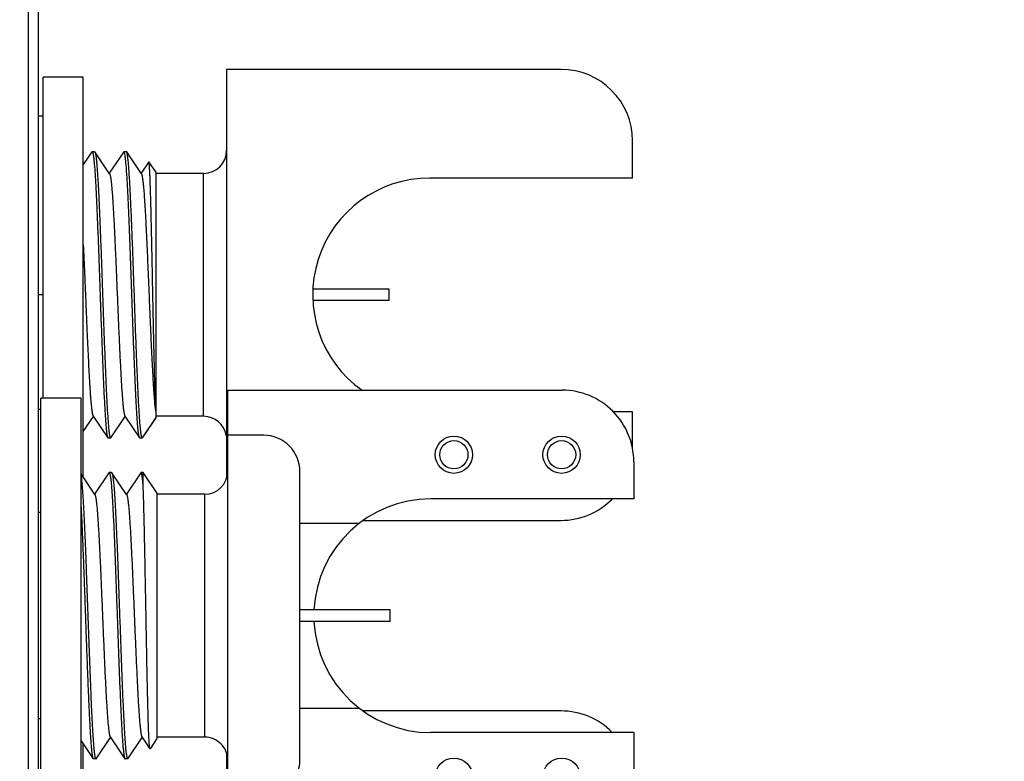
# Model space of a CAD drawing. Header units: inches. Extents: x 0.2 to 16.8, y 0.2 to 10.8.
# Tile 26 of 37: x 9.428 to 10.287, y 5.401 to 6.048. Entities that reach past the tile are written whole.
import ezdxf

# ---------------------------------------------------------------- set-up
doc = ezdxf.new("R2010")
doc.units = ezdxf.units.IN
doc.header["$LTSCALE"] = 0.935
doc.header["$MEASUREMENT"] = 0
doc.layers.get('0').update_dxf_attribs({"linetype": 'CONTINUOUS'})
doc.layers.add('02___PRT_ALL_AXES', color=7, linetype='CONTINUOUS')
doc.layers.add('DIMENSIONS', color=7, linetype='CONTINUOUS')
doc.styles.get("Standard").update_dxf_attribs({"font": 'txt', "width": 0.8})
doc.dimstyles.new('DIMSTYLE_2', dxfattribs={"dimtxt": 0.125, "dimasz": 0.18, "dimexe": 0.18, "dimexo": 0.0625, "dimgap": 0.09, "dimtad": 0, "dimtih": 1, "dimtoh": 1, "dimdec": 3, "dimzin": 4, "dimdsep": 46, "dimtxsty": 'STANDARD', "dimblk": '_FILLED', "dimblk1": '_FILLED', "dimblk2": '_FILLED', "dimcen": 0.09, "dimadec": 0, "dimazin": 0, "dimtp": 0.001, "dimtm": 0.001, "dimtfac": 1, "dimtdec": 3, "dimtofl": 0, "dimtmove": 0, "dimatfit": 3, "dimldrblk": '_FILLED', "dimfxl": 1, "dimtolj": 1, "dimtzin": 4, "dimarcsym": 0})

# ---------------------------------------------------------------- blocks, each defined once
blk = doc.blocks.new('_FILLED')
at = {"color": 0, "linetype": 'BYBLOCK'}
blk.add_solid([(0, 0), (-1, 0.1736), (-1, -0.1736)], dxfattribs=at)
blk = doc.blocks.new('*D20')
at = {"layer": 'DIMENSIONS', "color": 2, "linetype": 'CONTINUOUS'}
for p, q in [((9.42773, 8.52119), (11.03983, 8.52119)), ((10.91483, 8.52119), (10.91483, 6.11269)), ((10.91483, 3.45419), (10.91483, 5.86269)), ((9.42773, 3.45419), (11.03983, 3.45419))]:
    blk.add_line(p, q, dxfattribs=at)
at = {"layer": 'DIMENSIONS', "color": 2, "linetype": 'CONTINUOUS', "xscale": 0.18, "yscale": 0.18, "zscale": 0.18}
for p, rotation in [((10.91483, 8.52119), 90), ((10.91483, 3.45419), 270)]:
    blk.add_blockref('_FILLED', p, dxfattribs=dict(at, rotation=rotation))
at = {"layer": 'DIMENSIONS', "color": 2, "linetype": 'CONTINUOUS', "insert": (10.91483, 6.05019), "char_height": 0.125, "width": 1.325, "attachment_point": 2, "line_spacing_factor": 0.9}
blk.add_mtext('5.067{\\Ftxt.shx;\\W1.000000;\\H0.125000; }[128.7]', dxfattribs=at)

msp = doc.modelspace()

# ---------------------------------------------------------------- linework, layer by layer
at = {"color": 9, "linetype": 'CONTINUOUS'}
for p, q in [((9.43527, 3.98169), (9.43527, 7.98169)), ((9.58823, 5.70219), (9.58823, 5.91419)), ((9.58924, 5.42214), (9.58923, 5.63414))]:
    msp.add_line(p, q, dxfattribs=at)
at = {"color": 7, "linetype": 'CONTINUOUS'}
for p, q in [((9.44423, 3.98169), (9.44423, 7.98169)), ((9.90006, 6.00504), (9.60823, 6.00504)), ((9.60823, 6.00504), (9.60823, 5.6482)), ((9.96256, 5.91019), (9.96256, 5.94254)), ((9.49074, 5.93302), (9.48323, 5.92188)), ((9.49074, 5.93302), (9.49097, 5.93319)), ((9.49311, 5.93319), (9.49097, 5.93319)), ((9.491, 5.93319), (9.49127, 5.93289)), ((9.49127, 5.93289), (9.49174, 5.93129)), ((9.49311, 5.93319), (9.49334, 5.93302)), ((9.50618, 5.91399), (9.49334, 5.93302)), ((9.51847, 5.93302), (9.50591, 5.91439)), ((9.51847, 5.93302), (9.5187, 5.93319)), ((9.52085, 5.93319), (9.5187, 5.93319)), ((9.51899, 5.93292), (9.51873, 5.93319)), ((9.51949, 5.9312), (9.51899, 5.93292)), ((9.52108, 5.93302), (9.52085, 5.93319)), ((9.53392, 5.91399), (9.52108, 5.93302)), ((9.54033, 5.92431), (9.53364, 5.91439)), ((9.54046, 5.92431), (9.54033, 5.92431)), ((9.54642, 5.91547), (9.54046, 5.92431)), ((9.54642, 5.91547), (9.54642, 5.70091)), ((9.58823, 5.91419), (9.54642, 5.91419)), ((9.75004, 5.81319), (9.68379, 5.81319)), ((9.75004, 5.80319), (9.75004, 5.81319)), ((9.75004, 5.80319), (9.68379, 5.80319)), ((9.60922, 5.725), (9.90106, 5.72501)), ((9.60924, 5.3313), (9.60922, 5.725)), ((9.5457, 5.71098), (9.54642, 5.70542)), ((9.96256, 5.67384), (9.96256, 5.70619)), ((9.48323, 5.68892), (9.49204, 5.70199)), ((9.49177, 5.70239), (9.5046, 5.68336)), ((9.50721, 5.68336), (9.51978, 5.70199)), ((9.5195, 5.70239), (9.53234, 5.68336)), ((9.54642, 5.70105), (9.53447, 5.68338)), ((9.54642, 5.7009), (9.53456, 5.68332)), ((9.58823, 5.70219), (9.54642, 5.70219)), ((9.5046, 5.68336), (9.50484, 5.68319)), ((9.50698, 5.68319), (9.50484, 5.68319)), ((9.50621, 5.68509), (9.50668, 5.68348)), ((9.50668, 5.68348), (9.50695, 5.68319)), ((9.50698, 5.68319), (9.50721, 5.68336)), ((9.53234, 5.68336), (9.5321, 5.68389)), ((9.53257, 5.68319), (9.53234, 5.68336)), ((9.53447, 5.68319), (9.53257, 5.68319)), ((9.53447, 5.68319), (9.53447, 5.68338)), ((9.64072, 5.68563), (9.60923, 5.68563)), ((9.96356, 5.66251), (9.96356, 5.63016)), ((9.67223, 5.40216), (9.67222, 5.65413)), ((9.49331, 5.63394), (9.48123, 5.65185)), ((9.50561, 5.65297), (9.49304, 5.63434)), ((9.50561, 5.65297), (9.50584, 5.65314)), ((9.50798, 5.65314), (9.50584, 5.65314)), ((9.50586, 5.65314), (9.50614, 5.65285)), ((9.50614, 5.65285), (9.50661, 5.65124)), ((9.50798, 5.65314), (9.50821, 5.65297)), ((9.52105, 5.63394), (9.50821, 5.65297)), ((9.53334, 5.65297), (9.52078, 5.63434)), ((9.53357, 5.65314), (9.53334, 5.65297)), ((9.53547, 5.65314), (9.53357, 5.65314)), ((9.53389, 5.65281), (9.53357, 5.65314)), ((9.54742, 5.63543), (9.53547, 5.65314)), ((9.53547, 5.64179), (9.53547, 5.65314)), ((9.54742, 5.63542), (9.54743, 5.42086)), ((9.58923, 5.63414), (9.54742, 5.63414)), ((9.7277, 5.61134), (9.90006, 5.61134)), ((9.67222, 5.60896), (9.72416, 5.60896)), ((9.75105, 5.53315), (9.67223, 5.53315)), ((9.75105, 5.52315), (9.75105, 5.53315)), ((9.75105, 5.52315), (9.67223, 5.52315)), ((9.67223, 5.44734), (9.72417, 5.44734)), ((9.90006, 5.44504), (9.7276, 5.44504)), ((9.49435, 5.40331), (9.50692, 5.42194)), ((9.50665, 5.42234), (9.51948, 5.40331)), ((9.52209, 5.40331), (9.53465, 5.42194)), ((9.53438, 5.42234), (9.54134, 5.41202)), ((9.58924, 5.42214), (9.54743, 5.42214)), ((9.96357, 5.42616), (9.96357, 5.39381)), ((9.48124, 5.41889), (9.49175, 5.40331)), ((9.54743, 5.42086), (9.54147, 5.41202)), ((9.49335, 5.40504), (9.49382, 5.40344)), ((9.52109, 5.40504), (9.52156, 5.40344)), ((9.54147, 5.41202), (9.54134, 5.41202)), ((9.60823, 5.40812), (9.60823, 5.08814)), ((9.49175, 5.40331), (9.49198, 5.40314)), ((9.49412, 5.40314), (9.49198, 5.40314)), ((9.49382, 5.40344), (9.4941, 5.40314)), ((9.49412, 5.40314), (9.49435, 5.40331)), ((9.51948, 5.40331), (9.51971, 5.40314)), ((9.52186, 5.40314), (9.51971, 5.40314)), ((9.52156, 5.40344), (9.52183, 5.40314)), ((9.52209, 5.40331), (9.52186, 5.40314))]:
    msp.add_line(p, q, dxfattribs=at)
for centre in [(9.80656, 5.66865), (9.90056, 5.66866), (9.80657, 5.38765), (9.90057, 5.38766)]:
    msp.add_circle(centre, 0.01625, dxfattribs=at)
at = {"color": 9, "linetype": 'CONTINUOUS'}
for centre in [(9.80656, 5.66865), (9.90056, 5.66866)]:
    msp.add_circle(centre, 0.01231, dxfattribs=at)
at = {"color": 7, "linetype": 'CONTINUOUS'}
for centre, radius, start, end in [((9.90006, 5.94254), 0.0625, 0, 90), ((9.49097, 5.93303), 0.000158, 80.12252, 89.95347), ((9.5187, 5.93303), 0.000158, 80.0213, 89.95201), ((9.58823, 5.93419), 0.02, 270, 360), ((9.90106, 5.66251), 0.0625, 0.00247, 90.00247), ((9.74343, 5.73161), 0.1988, 185.62713, 185.95524), ((9.58823, 5.68219), 0.02, 9.41961, 90), ((9.50698, 5.68335), 0.000158, 260.12252, 269.95347), ((9.64072, 5.65413), 0.0315, 0.00247, 90.00247), ((9.58923, 5.65414), 0.02, 270.00247, 0.00247), ((9.50584, 5.65298), 0.000158, 80.12499, 89.95594), ((9.7864, 5.52815), 0.102, 90.00247, 177.11684), ((9.90006, 5.67384), 0.0625, 270, 315.45421), ((9.7864, 5.52815), 0.102, 182.88982, 270.00247), ((9.90006, 5.38254), 0.0625, 44.47455, 90), ((9.58924, 5.40214), 0.02, 0.00247, 90.00247), ((9.49412, 5.4033), 0.000158, 260.125, 269.95594), ((9.52186, 5.4033), 0.000158, 260.125, 269.95594), ((9.64073, 5.40216), 0.0315, 270.00247, 0.00247)]:
    msp.add_arc(centre, radius, start, end, dxfattribs=at)
for points, knots in [([(9.49174, 5.93129), (9.49181, 5.93092), (9.49196, 5.93009), (9.49216, 5.92872), (9.49236, 5.9271), (9.49256, 5.92524), (9.49275, 5.92313), (9.49303, 5.91985), (9.49338, 5.91518), (9.49377, 5.90892), (9.49417, 5.90182), (9.49457, 5.89395), (9.49497, 5.88536), (9.49537, 5.87614), (9.49591, 5.86279), (9.49659, 5.84511), (9.49738, 5.82312), (9.49817, 5.80064), (9.49883, 5.78194), (9.49937, 5.76729), (9.49977, 5.75675), (9.50017, 5.74663), (9.50057, 5.73703), (9.50097, 5.72801), (9.50137, 5.71966), (9.50177, 5.71205), (9.50217, 5.70523), (9.50251, 5.70007), (9.50279, 5.69639), (9.50299, 5.69396), (9.50319, 5.69178), (9.50339, 5.68984), (9.50358, 5.68814), (9.50378, 5.68669), (9.50395, 5.68564), (9.5041, 5.68493), (9.5042, 5.68449), (9.50429, 5.68412), (9.50439, 5.6838), (9.50449, 5.68356), (9.50457, 5.68342), (9.5046, 5.68336)], [0, 0, 0, 0, 0.004565, 0.010135, 0.016702, 0.024255, 0.032783, 0.042267, 0.064024, 0.089355, 0.11805, 0.149875, 0.184565, 0.221837, 0.26138, 0.345959, 0.435507, 0.527066, 0.61761, 0.661562, 0.704146, 0.74501, 0.783815, 0.820242, 0.853986, 0.884774, 0.912347, 0.936483, 0.947198, 0.956982, 0.965816, 0.973682, 0.980565, 0.986453, 0.991339, 0.993405, 0.995218, 0.99678, 0.998094, 0.999165, 1, 1, 1, 1]), ([(9.49334, 5.93302), (9.49338, 5.93296), (9.49346, 5.93282), (9.49356, 5.93257), (9.49365, 5.93226), (9.49375, 5.93188), (9.49385, 5.93144), (9.49399, 5.93073), (9.49417, 5.92968), (9.49436, 5.92823), (9.49456, 5.92654), (9.49476, 5.92459), (9.49496, 5.92241), (9.49516, 5.91999), (9.49544, 5.9163), (9.49578, 5.91115), (9.49618, 5.90433), (9.49658, 5.89671), (9.49698, 5.88836), (9.49738, 5.87935), (9.49778, 5.86974), (9.49818, 5.85963), (9.49858, 5.84909), (9.49912, 5.83444), (9.49978, 5.81573), (9.50057, 5.79325), (9.50136, 5.77127), (9.50203, 5.75359), (9.50258, 5.74024), (9.50298, 5.73101), (9.50338, 5.72243), (9.50378, 5.71455), (9.50417, 5.70746), (9.50457, 5.7012), (9.50491, 5.69652), (9.50519, 5.69324), (9.50539, 5.69114), (9.50559, 5.68927), (9.50579, 5.68765), (9.50599, 5.68628), (9.50613, 5.68546), (9.50621, 5.68509)], [0, 0, 0, 0, 0.000835, 0.001906, 0.00322, 0.004782, 0.006595, 0.008661, 0.013547, 0.019435, 0.026318, 0.034184, 0.043018, 0.052802, 0.063517, 0.087653, 0.115226, 0.146014, 0.179758, 0.216185, 0.25499, 0.295854, 0.338438, 0.38239, 0.472934, 0.564493, 0.654041, 0.73862, 0.778163, 0.815435, 0.850125, 0.88195, 0.910645, 0.935976, 0.957733, 0.967217, 0.975745, 0.983298, 0.989865, 0.995435, 1, 1, 1, 1]), ([(9.5321, 5.68389), (9.53207, 5.684), (9.532, 5.68423), (9.5319, 5.68462), (9.5318, 5.68507), (9.53166, 5.68579), (9.53149, 5.68685), (9.5313, 5.68829), (9.5311, 5.68998), (9.53091, 5.6919), (9.53071, 5.69405), (9.53044, 5.69737), (9.5301, 5.70206), (9.52971, 5.70831), (9.52932, 5.71537), (9.52893, 5.72316), (9.52854, 5.73162), (9.52815, 5.7407), (9.52776, 5.75032), (9.52723, 5.76399), (9.52657, 5.78182), (9.52579, 5.8037), (9.52502, 5.82572), (9.52424, 5.84719), (9.52358, 5.86442), (9.52305, 5.87741), (9.52266, 5.88638), (9.52227, 5.89473), (9.52188, 5.90238), (9.52149, 5.90929), (9.5211, 5.91539), (9.52076, 5.91995), (9.52049, 5.92316), (9.52029, 5.92522), (9.5201, 5.92706), (9.5199, 5.92865), (9.51971, 5.93001), (9.51956, 5.93083), (9.51949, 5.9312)], [0, 0, 0, 0, 0.001375, 0.002991, 0.004848, 0.006948, 0.011874, 0.017766, 0.024617, 0.032413, 0.04114, 0.050781, 0.072737, 0.098105, 0.126689, 0.15826, 0.192571, 0.229346, 0.268297, 0.309111, 0.395023, 0.484354, 0.574267, 0.661907, 0.744489, 0.783055, 0.819393, 0.853211, 0.884243, 0.912241, 0.936987, 0.958282, 0.967585, 0.975967, 0.98341, 0.989902, 0.995435, 1, 1, 1, 1]), ([(9.53447, 5.68338), (9.53443, 5.68345), (9.53435, 5.6836), (9.53425, 5.68388), (9.53414, 5.68422), (9.53404, 5.68463), (9.53394, 5.68511), (9.53379, 5.68589), (9.53361, 5.68703), (9.5334, 5.68861), (9.5332, 5.69045), (9.53299, 5.69256), (9.53278, 5.69493), (9.53257, 5.69755), (9.53229, 5.70154), (9.53193, 5.70711), (9.53152, 5.71446), (9.5311, 5.72265), (9.53069, 5.73162), (9.53027, 5.74127), (9.52985, 5.75152), (9.52944, 5.76228), (9.52902, 5.77345), (9.52846, 5.78887), (9.52777, 5.80842), (9.52708, 5.82795), (9.52652, 5.84337), (9.52611, 5.85453), (9.52569, 5.86527), (9.52527, 5.8755), (9.52486, 5.88512), (9.52444, 5.89406), (9.52403, 5.90222), (9.52362, 5.90954), (9.52326, 5.91508), (9.52297, 5.91904), (9.52276, 5.92164), (9.52255, 5.92399), (9.52235, 5.92608), (9.52214, 5.9279), (9.52193, 5.92946), (9.52176, 5.93058), (9.52161, 5.93134), (9.5215, 5.93181), (9.5214, 5.93221), (9.5213, 5.93255), (9.5212, 5.93281), (9.52112, 5.93296), (9.52108, 5.93302)], [0, 0, 0, 0, 0.000906, 0.002067, 0.003493, 0.005187, 0.00715, 0.009384, 0.014664, 0.021021, 0.028444, 0.036917, 0.046425, 0.056948, 0.06846, 0.094356, 0.123881, 0.156776, 0.192744, 0.231467, 0.272594, 0.315761, 0.360578, 0.406645, 0.500867, 0.595056, 0.641081, 0.685841, 0.728935, 0.769976, 0.808596, 0.844451, 0.877219, 0.906607, 0.932356, 0.943792, 0.954235, 0.963664, 0.972057, 0.979395, 0.985668, 0.990864, 0.993056, 0.994977, 0.996627, 0.998011, 0.999132, 1, 1, 1, 1]), ([(9.54642, 5.71128), (9.54635, 5.71266), (9.54621, 5.71567), (9.54602, 5.72054), (9.54583, 5.72609), (9.54556, 5.73472), (9.54524, 5.74685), (9.54487, 5.76275), (9.54449, 5.78008), (9.54412, 5.79833), (9.54375, 5.81696), (9.54338, 5.83544), (9.54308, 5.8505), (9.54283, 5.86208), (9.54264, 5.87026), (9.54246, 5.87804), (9.54228, 5.88535), (9.54209, 5.89214), (9.54191, 5.89838), (9.54173, 5.90401), (9.54158, 5.90831), (9.54145, 5.91142), (9.54136, 5.9135), (9.54127, 5.9154), (9.54118, 5.91712), (9.54109, 5.91866), (9.541, 5.92002), (9.54091, 5.9212), (9.54083, 5.92219), (9.54075, 5.92289), (9.54068, 5.92336), (9.54064, 5.92364), (9.5406, 5.92388), (9.54055, 5.92406), (9.54051, 5.9242), (9.54048, 5.92428), (9.54046, 5.92431)], [0, 0, 0, 0, 0.019504, 0.042415, 0.068534, 0.097651, 0.163972, 0.239341, 0.32148, 0.40795, 0.49622, 0.583746, 0.668043, 0.708237, 0.746753, 0.783326, 0.817708, 0.849666, 0.878986, 0.905475, 0.92896, 0.939526, 0.949286, 0.958227, 0.966331, 0.973586, 0.979983, 0.985513, 0.990169, 0.993943, 0.995498, 0.996834, 0.997949, 0.998846, 0.999527, 1, 1, 1, 1]), ([(9.50618, 5.91399), (9.50622, 5.91393), (9.5063, 5.91379), (9.5064, 5.91354), (9.5065, 5.91324), (9.5066, 5.91288), (9.50671, 5.91246), (9.50685, 5.91179), (9.50703, 5.91081), (9.50724, 5.90946), (9.50744, 5.90788), (9.50765, 5.90608), (9.50786, 5.90407), (9.50806, 5.90184), (9.50835, 5.89845), (9.5087, 5.89373), (9.50912, 5.88751), (9.50953, 5.88058), (9.50994, 5.873), (9.51036, 5.86485), (9.51077, 5.8562), (9.51118, 5.84712), (9.5116, 5.83769), (9.51215, 5.82468), (9.51284, 5.80819), (9.51353, 5.7917), (9.51408, 5.77868), (9.5145, 5.76926), (9.51491, 5.76018), (9.51533, 5.75152), (9.51574, 5.74337), (9.51615, 5.7358), (9.51657, 5.72887), (9.51698, 5.72264), (9.51733, 5.71792), (9.51762, 5.71454), (9.51783, 5.71231), (9.51803, 5.71029), (9.51824, 5.7085), (9.51845, 5.70692), (9.51865, 5.70557), (9.51883, 5.70458), (9.51898, 5.70391), (9.51908, 5.70349), (9.51918, 5.70313), (9.51928, 5.70283), (9.51939, 5.70259), (9.51946, 5.70245), (9.5195, 5.70239)], [0, 0, 0, 0, 0.000994, 0.002236, 0.003737, 0.0055, 0.007529, 0.009823, 0.015209, 0.021654, 0.029153, 0.037689, 0.047245, 0.0578, 0.069334, 0.095235, 0.124719, 0.15753, 0.193375, 0.231941, 0.272883, 0.31584, 0.360431, 0.40626, 0.5, 0.59374, 0.639569, 0.68416, 0.727117, 0.768059, 0.806625, 0.84247, 0.875281, 0.904765, 0.930666, 0.942199, 0.952755, 0.962312, 0.970847, 0.978344, 0.984792, 0.990179, 0.992473, 0.9945, 0.996262, 0.997762, 0.999005, 1, 1, 1, 1]), ([(9.53392, 5.91399), (9.53395, 5.91394), (9.53402, 5.91382), (9.53411, 5.91361), (9.5342, 5.91336), (9.53432, 5.91295), (9.53448, 5.91231), (9.53466, 5.91141), (9.53484, 5.91034), (9.53502, 5.90909), (9.5352, 5.90767), (9.53538, 5.90608), (9.53556, 5.90433), (9.53582, 5.90166), (9.53613, 5.89794), (9.53649, 5.89301), (9.53685, 5.88751), (9.53721, 5.88147), (9.53757, 5.87493), (9.53794, 5.86793), (9.5383, 5.86053), (9.53866, 5.85276), (9.53915, 5.84185), (9.53976, 5.82774), (9.54048, 5.8105), (9.5412, 5.7932), (9.54192, 5.7763), (9.54264, 5.76027), (9.54325, 5.74766), (9.54375, 5.73833), (9.54411, 5.73202), (9.54447, 5.72622), (9.54483, 5.72099), (9.54519, 5.71635), (9.54545, 5.71345), (9.54558, 5.71211)], [0, 0, 0, 0, 0.0009, 0.001999, 0.003305, 0.00482, 0.008487, 0.013009, 0.018389, 0.024622, 0.031697, 0.039604, 0.048332, 0.057869, 0.0793, 0.103752, 0.131066, 0.161052, 0.193512, 0.228223, 0.264951, 0.303445, 0.343443, 0.426857, 0.512925, 0.599307, 0.683654, 0.763673, 0.83719, 0.870878, 0.90221, 0.930972, 0.956971, 0.980029, 1, 1, 1, 1]), ([(9.48323, 5.85198), (9.48341, 5.84799), (9.48377, 5.83986), (9.4843, 5.82749), (9.48483, 5.81483), (9.48536, 5.80209), (9.48589, 5.78943), (9.48642, 5.77704), (9.48695, 5.76511), (9.48748, 5.75381), (9.48801, 5.7433), (9.48846, 5.73511), (9.48882, 5.72907), (9.48909, 5.72497), (9.48935, 5.72116), (9.48962, 5.71768), (9.48988, 5.71453), (9.49015, 5.71171), (9.49041, 5.70925), (9.49068, 5.70716), (9.4909, 5.70564), (9.49109, 5.70461), (9.49122, 5.70398), (9.49136, 5.70345), (9.49149, 5.70301), (9.49162, 5.70266), (9.49172, 5.70247), (9.49177, 5.70239)], [0, 0, 0, 0, 0.079879, 0.162855, 0.247718, 0.333232, 0.418149, 0.501231, 0.581266, 0.65709, 0.727597, 0.79176, 0.821169, 0.84865, 0.874104, 0.897442, 0.918577, 0.937433, 0.95395, 0.968068, 0.979742, 0.984655, 0.988949, 0.992624, 0.995683, 0.998134, 1, 1, 1, 1]), ([(9.48123, 5.65006), (9.4813, 5.64963), (9.48143, 5.64869), (9.48162, 5.64718), (9.48181, 5.64544), (9.48207, 5.6427), (9.48239, 5.63876), (9.48277, 5.63342), (9.48314, 5.62731), (9.48352, 5.62047), (9.48389, 5.61295), (9.48427, 5.60481), (9.48465, 5.5961), (9.48516, 5.58356), (9.4858, 5.56697), (9.48654, 5.54634), (9.48729, 5.52517), (9.48804, 5.5041), (9.48878, 5.48372), (9.48942, 5.46746), (9.48993, 5.45525), (9.49031, 5.44685), (9.49069, 5.43905), (9.49106, 5.4319), (9.49144, 5.42546), (9.49181, 5.41978), (9.49213, 5.41553), (9.4924, 5.41255), (9.49258, 5.41062), (9.49277, 5.40891), (9.49296, 5.40742), (9.49315, 5.40616), (9.49328, 5.40539), (9.49335, 5.40504)], [0, 0, 0, 0, 0.005332, 0.011558, 0.018671, 0.02666, 0.045205, 0.067063, 0.092076, 0.120062, 0.150818, 0.184117, 0.219717, 0.257356, 0.337636, 0.422603, 0.509767, 0.596574, 0.680478, 0.759019, 0.795552, 0.829898, 0.861804, 0.89104, 0.917387, 0.940659, 0.960683, 0.969433, 0.977319, 0.984329, 0.99045, 0.995676, 1, 1, 1, 1]), ([(9.50661, 5.65124), (9.50668, 5.65087), (9.50683, 5.65005), (9.50703, 5.64868), (9.50722, 5.64706), (9.50742, 5.64519), (9.50762, 5.64309), (9.5079, 5.6398), (9.50825, 5.63513), (9.50864, 5.62887), (9.50904, 5.62177), (9.50944, 5.6139), (9.50984, 5.60532), (9.51024, 5.59609), (9.51079, 5.58274), (9.51146, 5.56506), (9.51225, 5.54308), (9.51304, 5.5206), (9.51371, 5.50189), (9.51425, 5.48724), (9.51465, 5.4767), (9.51505, 5.46659), (9.51545, 5.45698), (9.51585, 5.44797), (9.51625, 5.43962), (9.51665, 5.432), (9.51704, 5.42518), (9.51739, 5.42002), (9.51766, 5.41634), (9.51786, 5.41392), (9.51806, 5.41174), (9.51826, 5.40979), (9.51846, 5.4081), (9.51866, 5.40665), (9.51883, 5.4056), (9.51897, 5.40489), (9.51907, 5.40445), (9.51917, 5.40407), (9.51927, 5.40376), (9.51937, 5.40351), (9.51944, 5.40337), (9.51948, 5.40331)], [0, 0, 0, 0, 0.004565, 0.010135, 0.016702, 0.024255, 0.032783, 0.042267, 0.064024, 0.089355, 0.11805, 0.149875, 0.184565, 0.221837, 0.26138, 0.345959, 0.435507, 0.527066, 0.61761, 0.661562, 0.704146, 0.74501, 0.783815, 0.820242, 0.853986, 0.884774, 0.912347, 0.936483, 0.947198, 0.956982, 0.965816, 0.973682, 0.980565, 0.986453, 0.991339, 0.993405, 0.995218, 0.99678, 0.998094, 0.999165, 1, 1, 1, 1]), ([(9.50821, 5.65297), (9.50825, 5.65291), (9.50832, 5.65277), (9.50842, 5.65252), (9.50852, 5.65221), (9.50862, 5.65184), (9.50872, 5.6514), (9.50886, 5.65069), (9.50903, 5.64964), (9.50923, 5.64819), (9.50943, 5.64649), (9.50963, 5.64455), (9.50983, 5.64236), (9.51003, 5.63994), (9.51031, 5.63626), (9.51065, 5.6311), (9.51105, 5.62428), (9.51145, 5.61667), (9.51185, 5.60832), (9.51225, 5.5993), (9.51265, 5.5897), (9.51305, 5.57958), (9.51345, 5.56904), (9.51399, 5.55439), (9.51465, 5.53568), (9.51545, 5.51321), (9.51624, 5.49122), (9.51691, 5.47354), (9.51746, 5.46019), (9.51786, 5.45097), (9.51825, 5.44238), (9.51865, 5.43451), (9.51905, 5.42741), (9.51945, 5.42115), (9.51979, 5.41648), (9.52007, 5.4132), (9.52027, 5.41109), (9.52047, 5.40923), (9.52067, 5.40761), (9.52087, 5.40624), (9.52101, 5.40541), (9.52109, 5.40504)], [0, 0, 0, 0, 0.000835, 0.001906, 0.00322, 0.004782, 0.006595, 0.008661, 0.013547, 0.019435, 0.026318, 0.034184, 0.043018, 0.052802, 0.063517, 0.087653, 0.115226, 0.146014, 0.179758, 0.216185, 0.25499, 0.295854, 0.338438, 0.38239, 0.472934, 0.564493, 0.654041, 0.73862, 0.778163, 0.815435, 0.850125, 0.88195, 0.910645, 0.935976, 0.957733, 0.967217, 0.975745, 0.983298, 0.989865, 0.995435, 1, 1, 1, 1]), ([(9.53547, 5.64179), (9.53541, 5.64252), (9.53528, 5.64391), (9.53509, 5.64589), (9.53489, 5.64763), (9.5347, 5.64913), (9.5345, 5.6504), (9.53434, 5.6513), (9.5342, 5.6519), (9.5341, 5.65226), (9.534, 5.65255), (9.53393, 5.65273), (9.53389, 5.65281)], [0, 0, 0, 0, 0.198194, 0.376064, 0.53323, 0.669325, 0.784046, 0.877311, 0.915914, 0.949189, 0.977186, 1, 1, 1, 1]), ([(9.54134, 5.41202), (9.54133, 5.41204), (9.54132, 5.41207), (9.54128, 5.41215), (9.54124, 5.41229), (9.5412, 5.41249), (9.54115, 5.41275), (9.5411, 5.41307), (9.54104, 5.41359), (9.54095, 5.41437), (9.54086, 5.41547), (9.54077, 5.41678), (9.54067, 5.41829), (9.54058, 5.42001), (9.54049, 5.42192), (9.54039, 5.42403), (9.5403, 5.42633), (9.54017, 5.42977), (9.54001, 5.43451), (9.53983, 5.4407), (9.53964, 5.44753), (9.53946, 5.45495), (9.53927, 5.46291), (9.53909, 5.47135), (9.5389, 5.4802), (9.53865, 5.49266), (9.53835, 5.50879), (9.53799, 5.52851), (9.53763, 5.5483), (9.53727, 5.56765), (9.53691, 5.58602), (9.53656, 5.60293), (9.53626, 5.61591), (9.53601, 5.62525), (9.53583, 5.63135), (9.53566, 5.63679), (9.53553, 5.6402), (9.53547, 5.64179)], [0, 0, 0, 0, 0.00021, 0.000473, 0.001163, 0.002078, 0.003222, 0.004595, 0.006197, 0.010089, 0.014893, 0.0206, 0.027197, 0.034674, 0.043017, 0.052209, 0.062231, 0.073066, 0.097093, 0.124107, 0.153911, 0.186284, 0.220993, 0.257787, 0.296404, 0.33657, 0.420411, 0.506976, 0.593892, 0.678805, 0.759445, 0.83369, 0.899606, 0.928903, 0.955514, 0.979267, 1, 1, 1, 1]), ([(9.49331, 5.63394), (9.49335, 5.63388), (9.49343, 5.63374), (9.49353, 5.6335), (9.49363, 5.63319), (9.49374, 5.63283), (9.49384, 5.63242), (9.49399, 5.63175), (9.49417, 5.63076), (9.49437, 5.62941), (9.49458, 5.62783), (9.49478, 5.62603), (9.49499, 5.62402), (9.4952, 5.62179), (9.49549, 5.61841), (9.49584, 5.61369), (9.49625, 5.60746), (9.49666, 5.60053), (9.49708, 5.59296), (9.49749, 5.58481), (9.49791, 5.57615), (9.49832, 5.56707), (9.49874, 5.55765), (9.49929, 5.54463), (9.49998, 5.52814), (9.50067, 5.51165), (9.50122, 5.49863), (9.50164, 5.48921), (9.50205, 5.48013), (9.50247, 5.47148), (9.50288, 5.46333), (9.5033, 5.45575), (9.50371, 5.44882), (9.50412, 5.4426), (9.50447, 5.43788), (9.50476, 5.43449), (9.50497, 5.43226), (9.50518, 5.43025), (9.50538, 5.42845), (9.50559, 5.42687), (9.50579, 5.42552), (9.50597, 5.42454), (9.50612, 5.42387), (9.50622, 5.42345), (9.50633, 5.42309), (9.50643, 5.42279), (9.50653, 5.42254), (9.50661, 5.4224), (9.50665, 5.42234)], [0, 0, 0, 0, 0.000995, 0.002238, 0.003739, 0.005502, 0.00753, 0.009823, 0.015208, 0.021656, 0.029155, 0.03769, 0.047245, 0.057802, 0.069336, 0.095235, 0.124721, 0.15753, 0.193377, 0.231941, 0.272884, 0.31584, 0.360431, 0.40626, 0.5, 0.59374, 0.639569, 0.68416, 0.727116, 0.768059, 0.806623, 0.84247, 0.875279, 0.904765, 0.930664, 0.942199, 0.952755, 0.96231, 0.970845, 0.978344, 0.984792, 0.990177, 0.99247, 0.994498, 0.996261, 0.997762, 0.999005, 1, 1, 1, 1]), ([(9.52105, 5.63394), (9.52109, 5.63388), (9.52116, 5.63374), (9.52127, 5.6335), (9.52137, 5.6332), (9.52147, 5.63284), (9.52158, 5.63242), (9.52172, 5.63175), (9.5219, 5.63076), (9.52211, 5.62941), (9.52231, 5.62783), (9.52252, 5.62604), (9.52272, 5.62402), (9.52293, 5.62179), (9.52322, 5.61841), (9.52357, 5.61369), (9.52399, 5.60746), (9.5244, 5.60053), (9.52481, 5.59296), (9.52523, 5.58481), (9.52564, 5.57615), (9.52606, 5.56707), (9.52647, 5.55765), (9.52703, 5.54463), (9.52771, 5.52814), (9.5284, 5.51165), (9.52896, 5.49864), (9.52937, 5.48921), (9.52979, 5.48013), (9.5302, 5.47148), (9.53062, 5.46333), (9.53103, 5.45575), (9.53144, 5.44882), (9.53185, 5.4426), (9.53221, 5.43788), (9.5325, 5.43449), (9.5327, 5.43226), (9.53291, 5.43025), (9.53312, 5.42845), (9.53332, 5.42687), (9.53353, 5.42552), (9.53371, 5.42454), (9.53385, 5.42387), (9.53396, 5.42345), (9.53406, 5.42309), (9.53416, 5.42279), (9.53426, 5.42254), (9.53434, 5.4224), (9.53438, 5.42234)], [0, 0, 0, 0, 0.000995, 0.002238, 0.003738, 0.0055, 0.007527, 0.009821, 0.015208, 0.021656, 0.029153, 0.037688, 0.047245, 0.057801, 0.069334, 0.095235, 0.124719, 0.15753, 0.193375, 0.231941, 0.272883, 0.31584, 0.360431, 0.40626, 0.5, 0.59374, 0.639569, 0.68416, 0.727117, 0.768059, 0.806625, 0.84247, 0.875281, 0.904765, 0.930666, 0.9422, 0.952755, 0.962311, 0.970847, 0.978346, 0.984791, 0.990177, 0.992472, 0.9945, 0.996263, 0.997764, 0.999006, 1, 1, 1, 1]), ([(9.48123, 5.62308), (9.48147, 5.61871), (9.48193, 5.60938), (9.48257, 5.59457), (9.48322, 5.5783), (9.48387, 5.56092), (9.48452, 5.54281), (9.48517, 5.52439), (9.48582, 5.50604), (9.48647, 5.48818), (9.48702, 5.47378), (9.48747, 5.46281), (9.4878, 5.45509), (9.48812, 5.44777), (9.48845, 5.4409), (9.48878, 5.43451), (9.4891, 5.42864), (9.48943, 5.42332), (9.48976, 5.41858), (9.49004, 5.415), (9.49026, 5.41245), (9.49043, 5.41077), (9.49059, 5.40926), (9.49075, 5.40791), (9.49092, 5.40673), (9.49108, 5.40572), (9.49124, 5.40487), (9.49138, 5.40427), (9.4915, 5.40388), (9.49158, 5.40365), (9.49166, 5.40347), (9.49172, 5.40336), (9.49175, 5.40331)], [0, 0, 0, 0, 0.059605, 0.127419, 0.201947, 0.281545, 0.364457, 0.448852, 0.532868, 0.61465, 0.692392, 0.729207, 0.764379, 0.797713, 0.829024, 0.858142, 0.884904, 0.909165, 0.930792, 0.949665, 0.958039, 0.965689, 0.972602, 0.978773, 0.984195, 0.988863, 0.992772, 0.995922, 0.997215, 0.998323, 0.999249, 1, 1, 1, 1])]:
    msp.add_open_spline(points, degree=3, knots=knots, dxfattribs=at)
at = {"layer": '02___PRT_ALL_AXES', "color": 7, "linetype": 'CONTINUOUS'}
for p, q in [((9.48323, 5.99819), (9.44823, 5.99819)), ((9.44823, 5.71814), (9.44823, 5.99819)), ((9.48323, 5.64889), (9.48323, 5.99819)), ((9.44823, 5.96419), (9.44423, 5.96419)), ((9.58823, 5.91419), (9.54642, 5.91419)), ((9.96256, 5.91019), (9.78539, 5.91019)), ((9.44823, 5.80819), (9.44423, 5.80819)), ((9.48123, 5.71814), (9.44623, 5.71814)), ((9.44624, 5.33814), (9.44623, 5.71814)), ((9.48124, 5.33814), (9.48123, 5.71814)), ((9.44623, 5.70827), (9.44423, 5.70827)), ((9.96256, 5.70619), (9.94543, 5.70619)), ((9.58823, 5.70219), (9.54642, 5.70219)), ((9.58923, 5.63414), (9.54742, 5.63414)), ((9.96356, 5.63016), (9.78639, 5.63015)), ((9.44623, 5.61821), (9.44423, 5.61821)), ((9.44624, 5.43807), (9.44423, 5.43807)), ((9.58924, 5.42214), (9.54743, 5.42214)), ((9.96357, 5.42616), (9.7864, 5.42615)), ((9.48323, 5.08893), (9.48323, 5.41594))]:
    msp.add_line(p, q, dxfattribs=at)
msp.add_arc((9.78539, 5.80819), 0.102, 90, 234.71515, dxfattribs=at)

# ---------------------------------------------------------------- dimensions: what is measured, and where the dimension line sits
at = {"layer": 'DIMENSIONS', "color": 2, "linetype": 'CONTINUOUS'}
dim = msp.add_linear_dim(base=(10.91483, 8.52119), p1=(9.42773, 3.45419), p2=(9.42773, 8.52119), angle=90, dimstyle='DIMSTYLE_2', dxfattribs=at)
dim.commit()
dim.dimension.update_dxf_attribs({"geometry": '*D20', "text_midpoint": (10.76483, 5.98769), "dimtype": 160})

doc.saveas('drawing.dxf')
